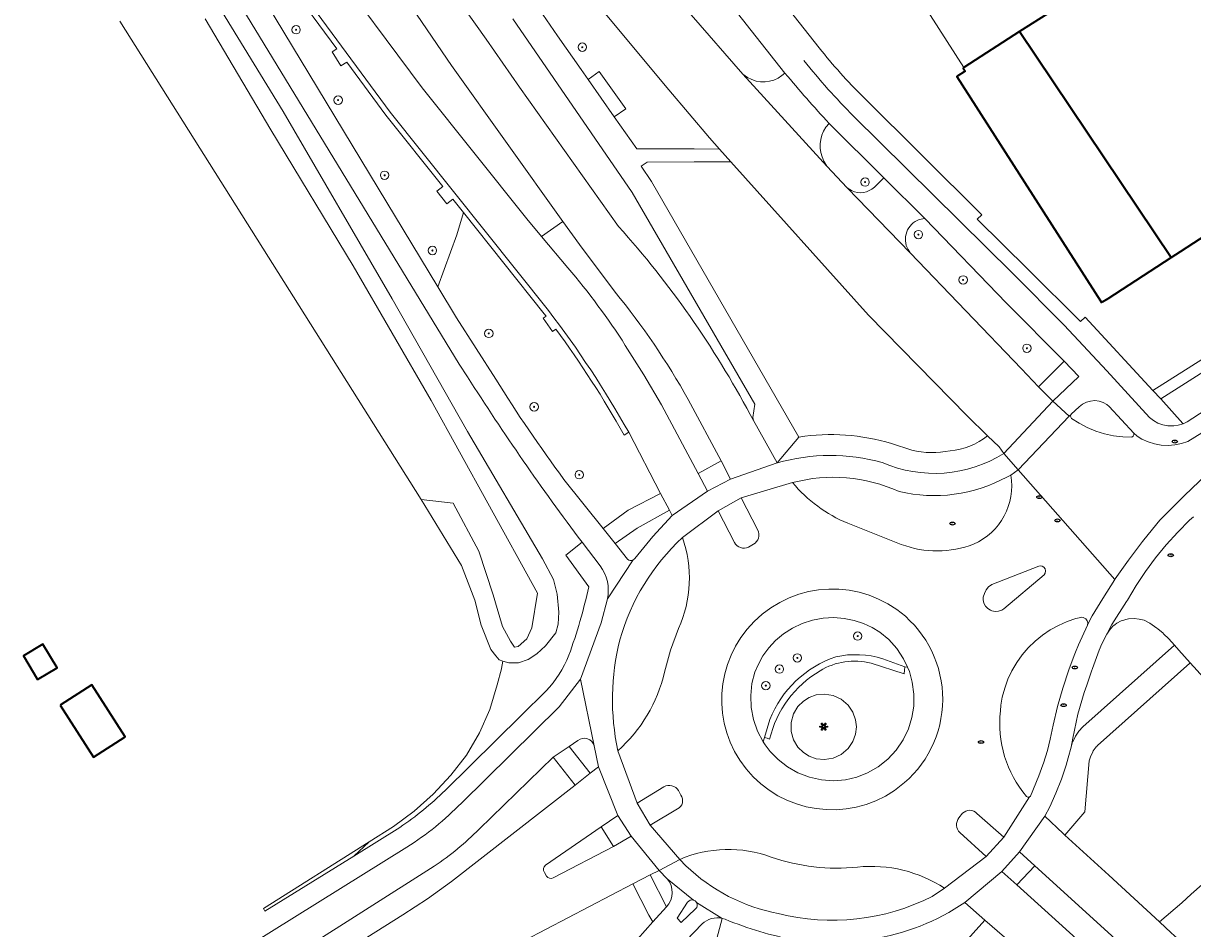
# Model space of a CAD drawing. Extents: x 147051 to 149075, y 463071 to 465537.
# Tile 189 of 229: x 147084 to 147195, y 465381 to 465467. Entities that reach past the tile are written whole.
import ezdxf
from ezdxf.enums import TextEntityAlignment as Align

# ---------------------------------------------------------------- set-up
doc = ezdxf.new("R2010")
doc.units = 0
doc.header["$LTSCALE"] = 0.5
doc.layers.get('0').update_dxf_attribs({"linetype": 'CONTINUOUS'})
for name, color, linetype, lineweight in [('B-PV-GR-BEPLANTING_CULTUUR_HEESTERS-GV', 252, 'CONTINUOUS', 18), ('B-PV-GR-BEPLANTING_CULTUUR_VASTE PLANTENVAK-GV', 252, 'CONTINUOUS', 18), ('B-PV-GR-BOOM-S', 252, 'CONTINUOUS', 25), ('B-PV-GR-GROENVOORZIENING-GV', 252, 'CONTINUOUS', 18), ('B-PV-IE-KUNSTOBJECT-S', 252, 'CONTINUOUS', 25), ('B-PV-IE-MEUBILAIR-S', 252, 'CONTINUOUS', 25), ('B-PV-OG-BEBOUWING-GV', 6, 'CONTINUOUS', 35), ('B-PV-OG-TERREIN_BEGROEID-GV', 252, 'CONTINUOUS', 18), ('B-PV-OG-TERREIN_ERF-GV', 252, 'CONTINUOUS', 18), ('B-PV-OG-TERREIN_OEVER-GV', 252, 'CONTINUOUS', 18), ('B-PV-OG-WATER_SLOOT-GV', 252, 'CONTINUOUS', 18), ('B-PV-VH-GESLOTENVERHARDING_ASFALT-GV', 252, 'CONTINUOUS', 18), ('B-PV-VH-GESLOTENVERHARDING_BETON-GV', 252, 'CONTINUOUS', 18), ('B-PV-VH-OPENVERHARDING_BETONSTRAATSTEEN-GV', 252, 'CONTINUOUS', 18), ('B-PV-VH-OPENVERHARDING_TEGEL-GV', 252, 'CONTINUOUS', 18)]:
    doc.layers.add(name, color=color, linetype=linetype, lineweight=lineweight)
doc.styles.add('NLCS-ISO', font='NLCS-ISO.ttf')

# ---------------------------------------------------------------- blocks, each defined once
blk = doc.blocks.new('SIE-MEUBILAIR_PUT_RIOOLPUT-SO')
blk.add_ellipse((0, 0), major_axis=(1.25, 0), ratio=0.54)
at = {"style": 'NLCS-ISO'}
blk.add_text('ri', height=0.75, dxfattribs=at).set_placement((-0.04, 0.07), align=Align.MIDDLE_CENTER)
blk = doc.blocks.new('SIE-KUNSTOBJECT-SO')
at = {"flags": 128}
blk.add_lwpolyline([(0.27, -0.73, 0.700208), (-0.27, -0.73), (-0.56, -1.53, -1), (-1.05, -1.25), (-0.5, -0.6, 0.700208), (-0.77, -0.13), (-1.6, -0.28, -1), (-1.6, 0.28), (-0.77, 0.13, 0.700208), (-0.5, 0.6), (-1.05, 1.25, -1), (-0.56, 1.53), (-0.27, 0.73, 0.700208), (0.27, 0.73), (0.56, 1.53, -1), (1.05, 1.25), (0.5, 0.6, 0.700208), (0.77, 0.13), (1.6, 0.28, -1), (1.6, -0.28), (0.77, -0.13, 0.700208), (0.5, -0.6), (1.05, -1.25, -1), (0.56, -1.53)], format="xyb", close=True, dxfattribs=at)
blk = doc.blocks.new('SGR-BOOM_GBKN-SO')
at = {"linetype": 'ByBlock', "lineweight": 18}
h = blk.add_hatch(color=0, dxfattribs=at)
h.dxf.hatch_style = 1
edge = h.paths.add_edge_path()
edge.add_arc((0, 0), 0.25, 0, 360)
at = {"color": 0, "linetype": 'ByBlock', "lineweight": 18}
for radius in [2, 0.25]:
    blk.add_circle((0, 0), radius, dxfattribs=at)
at = {"color": 0, "linetype": 'ByBlock', "lineweight": 18, "style": 'NLCS-ISO'}
blk.add_attdef('SOORT', (2.5, 0), '', height=1.5, dxfattribs=at)

msp = doc.modelspace()

# ---------------------------------------------------------------- linework, layer by layer
at = {"layer": 'B-PV-GR-BEPLANTING_CULTUUR_HEESTERS-GV', "flags": 128}
msp.add_lwpolyline([(147197.316, 465434.26), (147192.281, 465431.051), (147194.366, 465428.726), (147194.397, 465428.691), (147194.409, 465428.695), (147194.783, 465428.874), (147196.512, 465429.993), (147196.892, 465430.281), (147197.112, 465430.514), (147197.219, 465430.628), (147197.484, 465431.025), (147197.679, 465431.46), (147197.701, 465431.527), (147197.765, 465431.698), (147197.859, 465432.18), (147197.874, 465432.671), (147197.81, 465433.158), (147197.667, 465433.628), (147197.414, 465434.091)], close=True, dxfattribs=at)
at = {"layer": 'B-PV-GR-BEPLANTING_CULTUUR_VASTE PLANTENVAK-GV', "flags": 128}
for points in [[(147165.933, 465406.408), (147168.014, 465405.65), (147168.263, 465405.591), (147167.892, 465406.392), (147167.249, 465407.366), (147166.484, 465408.217), (147165.63, 465408.928), (147164.903, 465409.37), (147164.095, 465409.746), (147163.213, 465410.038), (147162.27, 465410.228), (147161.283, 465410.303), (147160.273, 465410.251), (147159.266, 465410.066), (147158.288, 465409.752), (147157.363, 465409.314), (147156.512, 465408.768), (147155.754, 465408.131), (147155.099, 465407.426), (147154.553, 465406.674), (147154.116, 465405.898), (147153.783, 465405.115), (147153.513, 465404.049), (147153.394, 465402.922), (147153.441, 465401.769), (147153.66, 465400.626), (147154.044, 465399.531), (147154.578, 465398.518), (147154.693, 465398.939), (147155.198, 465400.641)], [(147164.804, 465405.99), (147167.96, 465404.968), (147167.987, 465405.309), (147168.014, 465405.65), (147165.933, 465406.408)], [(147155.198, 465400.641), (147154.693, 465398.939), (147154.937, 465398.858), (147155.181, 465398.777)]]:
    msp.add_lwpolyline(points, dxfattribs=at)
at = {"layer": 'B-PV-GR-BEPLANTING_CULTUUR_VASTE PLANTENVAK-GV'}
for points in [[(147155.198, 465400.641, -0.2161112), (147161.462, 465406.593)], [(147161.462, 465406.593, 0.2161112), (147155.198, 465400.641)], [(147161.462, 465406.593, -0.1263664), (147165.933, 465406.408)], [(147165.933, 465406.408, 0.1263664), (147161.462, 465406.593)], [(147155.181, 465398.777, -0.2024116), (147159.973, 465405.259)], [(147159.973, 465405.259, -0.2034854), (147164.804, 465405.99)]]:
    msp.add_lwpolyline(points, format="xyb", dxfattribs=at)
at = {"layer": 'B-PV-GR-GROENVOORZIENING-GV', "flags": 128}
msp.add_lwpolyline([(147155.181, 465398.777), (147154.937, 465398.858), (147154.693, 465398.939), (147154.578, 465398.518), (147154.772, 465398.252), (147155.236, 465397.615), (147155.996, 465396.833), (147156.879, 465396.149), (147157.876, 465395.586), (147158.96, 465395.17), (147160.096, 465394.918), (147161.247, 465394.837), (147162.376, 465394.923), (147163.45, 465395.162), (147164.482, 465395.574), (147165.472, 465396.147), (147166.385, 465396.875), (147167.185, 465397.739), (147167.845, 465398.71), (147168.345, 465399.754), (147168.679, 465400.832), (147168.851, 465401.92), (147168.867, 465403.049), (147168.713, 465404.196), (147168.452, 465405.182), (147168.263, 465405.591), (147168.014, 465405.65), (147167.987, 465405.309), (147167.96, 465404.968), (147164.804, 465405.99)], dxfattribs=at)
at = {"layer": 'B-PV-GR-GROENVOORZIENING-GV'}
for points in [[(147159.973, 465405.259, 0.2024116), (147155.181, 465398.777)], [(147164.804, 465405.99, 0.2034854), (147159.973, 465405.259)]]:
    msp.add_lwpolyline(points, format="xyb", dxfattribs=at)
at = {"layer": 'B-PV-GR-GROENVOORZIENING-GV', "flags": 128}
for points in [[(147163.339, 465399.262), (147163.086, 465398.551), (147162.63, 465397.877), (147161.984, 465397.325), (147161.207, 465396.968), (147160.389, 465396.836), (147159.616, 465396.913), (147158.949, 465397.148), (147158.385, 465397.502), (147157.867, 465398.019), (147157.459, 465398.703), (147157.231, 465399.513), (147157.231, 465400.369), (147157.459, 465401.179), (147157.867, 465401.863), (147158.385, 465402.38), (147158.949, 465402.734), (147159.616, 465402.969), (147160.389, 465403.046), (147161.207, 465402.914), (147161.984, 465402.557), (147162.63, 465402.005), (147163.086, 465401.331), (147163.339, 465400.62), (147163.414, 465399.941)], [(147163.339, 465400.62), (147163.086, 465401.331), (147162.63, 465402.005), (147161.984, 465402.557), (147161.207, 465402.914), (147160.389, 465403.046), (147159.616, 465402.969), (147158.949, 465402.734), (147158.385, 465402.38), (147157.867, 465401.863), (147157.459, 465401.179), (147157.231, 465400.369), (147157.231, 465399.513), (147157.459, 465398.703), (147157.867, 465398.019), (147158.385, 465397.502), (147158.949, 465397.148), (147159.616, 465396.913), (147160.389, 465396.836), (147161.207, 465396.968), (147161.984, 465397.325), (147162.63, 465397.877), (147163.086, 465398.551), (147163.339, 465399.262), (147163.414, 465399.941)]]:
    msp.add_lwpolyline(points, close=True, dxfattribs=at)
at = {"layer": 'B-PV-OG-BEBOUWING-GV', "flags": 128}
for points in [[(147194.154, 465445.039), (147216.794, 465459.734), (147224.813, 465464.939), (147210.636, 465486.085), (147208.121, 465484.399), (147178.901, 465465.899), (147193.27, 465444.465)], [(147193.27, 465444.465), (147178.901, 465465.899), (147173.611, 465462.475), (147173.548, 465462.433), (147173.723, 465462.127), (147172.954, 465461.63), (147186.554, 465440.363), (147186.651, 465440.199), (147186.748, 465440.256), (147187.29, 465440.584)], [(147085.754, 465404.435), (147087.606, 465405.549), (147086.258, 465407.79), (147084.406, 465406.676)], [(147087.902, 465402.016), (147091.063, 465397.075), (147094.052, 465398.988), (147090.891, 465403.928)]]:
    msp.add_lwpolyline(points, close=True, dxfattribs=at)
at = {"layer": 'B-PV-OG-TERREIN_BEGROEID-GV', "flags": 128}
for points in [[(147126.152, 465448.727), (147125.136, 465449.999), (147124.566, 465449.56), (147123.633, 465450.77), (147124.182, 465451.193), (147118.784, 465457.953), (147115.073, 465463.002), (147114.509, 465462.651), (147113.688, 465463.971), (147114.149, 465464.258), (147109.565, 465470.495), (147099.68, 465485.151), (147099.135, 465484.83), (147098.418, 465486.046), (147098.889, 465486.324), (147096.485, 465489.889), (147095.73, 465490.958), (147093.76, 465489.716), (147094.115, 465489.226), (147095.018, 465487.98), (147100.184, 465480.346), (147106.637, 465469.942), (147123.707, 465441.671), (147125.508, 465446.602)], [(147149.497, 465455.802), (147145.622, 465460.376), (147135.484, 465472.586), (147134.901, 465470.91), (147133.682, 465467.508), (147135.075, 465465.502), (147137.313, 465462.281), (147137.968, 465461.346), (147139.013, 465462.121), (147141.54, 465458.561), (147140.456, 465457.795), (147142.584, 465454.757), (147148.025, 465454.762), (147150.443, 465454.75)], [(147183.724, 465429.451), (147183.741, 465429.306), (147183.829, 465429.193), (147183.831, 465429.191), (147184.53, 465428.745), (147185.305, 465428.34), (147186.115, 465428.006), (147186.951, 465427.746), (147187.806, 465427.561), (147188.675, 465427.454), (147189.551, 465427.426), (147189.673, 465427.509), (147189.736, 465427.642), (147189.725, 465427.79), (147187.405, 465430.332), (147187.179, 465430.513), (147186.823, 465430.712), (147186.435, 465430.837), (147186.03, 465430.884), (147185.624, 465430.851), (147185.232, 465430.74), (147184.869, 465430.555), (147184.549, 465430.302), (147183.794, 465429.598), (147183.783, 465429.586)], [(147187.421, 465409.13), (147187.165, 465408.733), (147186.703, 465407.831), (147186.454, 465407.216), (147185.803, 465405.487), (147185.704, 465405.222), (147185.262, 465403.9), (147185.028, 465403.202), (147184.429, 465401.158), (147183.941, 465398.877), (147183.781, 465398.001), (147183.929, 465398.507), (147183.952, 465398.564), (147184.089, 465398.836), (147184.208, 465399.067), (147184.524, 465399.535), (147184.902, 465399.953), (147193.575, 465407.694), (147193.042, 465408.288), (147192.555, 465408.78), (147192.513, 465408.815), (147192.005, 465409.246), (147191.919, 465409.318), (147191.235, 465409.793), (147191.126, 465409.857), (147190.696, 465410.053), (147190.24, 465410.173), (147189.77, 465410.215), (147189.221, 465410.185), (147188.978, 465410.138), (147188.675, 465410.037), (147188.53, 465409.989), (147188.114, 465409.767), (147187.95, 465409.64), (147187.74, 465409.478)], [(147185.653, 465397.206), (147185.591, 465397.018), (147185.494, 465396.728), (147185.075, 465391.898), (147183.182, 465389.665), (147187.344, 465385.872), (147192.151, 465381.435), (147194.295, 465383.259), (147195.171, 465384.086), (147206.087, 465393.655), (147202.055, 465398.248), (147198.703, 465401.979), (147195.738, 465405.284), (147195.084, 465406.013), (147195.075, 465406.005), (147195.049, 465405.981), (147186.282, 465398.166), (147186.185, 465398.059), (147186.168, 465398.036), (147185.886, 465397.653), (147185.796, 465397.481)], [(147117.196, 465389.027), (147107.183, 465382.714), (147107.321, 465382.449), (147115.739, 465387.686)], [(147180.341, 465386.775), (147178.648, 465384.97), (147187.618, 465376.817), (147189.354, 465378.585)], [(147144.106, 465381.443), (147143.74, 465382.07), (147142.217, 465385.062), (147125.774, 465376.451), (147139.2, 465375.564), (147140.521, 465377.117), (147140.475, 465377.336)], [(147172.008, 465377.588), (147171.966, 465376.522), (147176.115, 465373.821), (147179.966, 465377.764), (147177.471, 465379.983), (147175.608, 465381.608)]]:
    msp.add_lwpolyline(points, close=True, dxfattribs=at)
for points in [[(147126.536, 465433.147), (147125.736, 465434.343), (147101.858, 465473.545), (147098.154, 465479.548), (147094.512, 465484.93), (147090.949, 465489.868), (147089.466, 465488.842), (147093.319, 465483.527), (147097.704, 465476.859), (147109.055, 465458.312), (147119.4, 465440.55), (147126.522, 465427.95), (147133.644, 465415.884), (147134.698, 465413.922), (147135.029, 465412.525), (147135.203, 465410.814), (147135.125, 465409.668), (147134.922, 465408.868), (147133.934, 465407.626), (147133.103, 465406.856), (147132.271, 465406.338), (147131.377, 465406.007), (147130.45, 465406.022), (147129.876, 465406.187)], [(147125.006, 465462.674), (147116.526, 465475.127)], [(147113.084, 465472.851), (147122.228, 465460.568)], [(147156.644, 465461.948), (147149.407, 465471.104)], [(147147.733, 465467.477), (147152.649, 465461.858)], [(147135.587, 465447.891), (147125.006, 465462.674)], [(147152.649, 465461.858), (147153.092, 465461.53)], [(147156.353, 465461.723), (147156.644, 465461.948)], [(147122.228, 465460.568), (147132.173, 465448.119)], [(147160.829, 465457.187), (147160.516, 465456.813)], [(147166.003, 465452.022), (147160.829, 465457.187)], [(147143.568, 465453.511), (147142.998, 465453.131)], [(147142.998, 465453.131), (147143.968, 465451.687)], [(147148.017, 465453.541), (147143.568, 465453.511)], [(147151.511, 465453.54), (147148.017, 465453.541)], [(147164.569, 465438.996), (147151.511, 465453.54)], [(147160.328, 465453.611), (147160.611, 465453.142)], [(147160.611, 465453.142), (147162.542, 465451.065)], [(147165.126, 465451.14), (147166.003, 465452.022)], [(147143.968, 465451.687), (147157.958, 465427.424)], [(147162.542, 465451.065), (147162.945, 465450.808)], [(147126.152, 465448.727), (147125.508, 465446.602)], [(147133.813, 465439.133), (147126.152, 465448.727)], [(147132.173, 465448.119), (147133.56, 465446.459)], [(147135.587, 465447.891), (147133.56, 465446.459)], [(147133.56, 465446.459), (147135.587, 465447.891)], [(147137.158, 465445.696), (147135.587, 465447.891)], [(147169.915, 465448.152), (147169.367, 465448.069)], [(147177.661, 465440.128), (147169.915, 465448.152)], [(147125.508, 465446.602), (147123.707, 465441.671)], [(147133.56, 465446.459), (147136.059, 465443.469)], [(147140.541, 465441.185), (147137.158, 465445.696)], [(147168.312, 465445.215), (147168.514, 465444.898)], [(147168.514, 465444.898), (147179.077, 465433.909)], [(147123.707, 465441.671), (147125.477, 465438.74)], [(147183.132, 465434.628), (147177.661, 465440.128)], [(147125.477, 465438.74), (147129.212, 465432.932)], [(147133.696, 465438.695), (147133.986, 465438.905)], [(147134.598, 465437.452), (147133.696, 465438.695)], [(147133.986, 465438.905), (147133.813, 465439.133)], [(147173.938, 465429.446), (147164.569, 465438.996)], [(147134.905, 465437.674), (147134.598, 465437.452)], [(147141.498, 465436.129), (147143.248, 465433.326)], [(147180.692, 465432.207), (147183.132, 465434.628)], [(147143.248, 465433.326), (147144.94, 465430.488)], [(147179.077, 465433.909), (147180.692, 465432.207)], [(147150.594, 465425.169), (147147.459, 465431.002)], [(147144.94, 465430.488), (147148.409, 465423.967)], [(147175.866, 465427.544), (147173.938, 465429.446)], [(147141.823, 465427.88), (147141.384, 465427.626)], [(147144.841, 465422.089), (147141.823, 465427.88)], [(147166.746, 465426.812), (147168.666, 465426.183)], [(147148.409, 465423.967), (147150.594, 465425.169)], [(147135.669, 465423.419), (147139.402, 465418.751)], [(147178.076, 465423.826), (147177.673, 465423.634)], [(147141.755, 465420.491), (147144.841, 465422.089)], [(147139.402, 465418.751), (147141.755, 465420.491)], [(147162.596, 465419.252), (147167.676, 465417.247)], [(147138.031, 465413.228), (147135.856, 465416.221), (147137.394, 465417.456)], [(147179.843, 465393.299), (147179.891, 465393.333), (147179.93, 465393.377), (147180.731, 465395.295), (147181.114, 465396.334), (147181.17, 465396.485), (147181.533, 465397.7), (147181.788, 465398.786), (147182.065, 465400.105), (147182.484, 465401.87), (147182.981, 465403.615), (147183.554, 465405.336), (147184.083, 465406.718), (147184.202, 465407.03), (147184.488, 465407.712), (147185.331, 465409.583), (147185.356, 465409.795), (147185.302, 465410.003), (147185.177, 465410.176), (147184.997, 465410.292), (147184.926, 465410.307), (147184.788, 465410.335), (147184.71, 465410.331), (147184.239, 465410.217), (147183.393, 465409.931), (147182.575, 465409.57), (147181.793, 465409.138), (147181.053, 465408.638), (147180.36, 465408.073), (147179.721, 465407.449), (147179.14, 465406.77), (147178.622, 465406.043), (147178.171, 465405.271), (147177.791, 465404.463), (147177.485, 465403.623), (147177.255, 465402.76), (147177.12, 465402.009), (147177.071, 465401.45)], [(147145.226, 465405.125), (147145.799, 465407.222), (147146.534, 465409.268)], [(147129.876, 465406.187), (147129.751, 465405.474), (147129.758, 465405.457), (147129.334, 465403.925), (147128.639, 465401.597), (147127.674, 465399.363), (147126.424, 465397.265), (147124.936, 465395.356), (147123.289, 465393.549), (147121.46, 465391.95), (147119.515, 465390.489), (147117.196, 465389.027), (147115.739, 465387.686), (147120.113, 465390.407)], [(147124.412, 465393.916), (147131.616, 465401.019), (147133.979, 465403.349)], [(147134.65, 465397.068), (147127.626, 465390.231)], [(147136.74, 465394.413), (147134.65, 465397.068)], [(147125.018, 465385.271), (147136.74, 465394.413)], [(147207.304, 465392.3), (147206.087, 465393.655), (147195.171, 465384.086), (147194.295, 465383.259), (147192.151, 465381.435)], [(147123.381, 465386.715), (147110.68, 465378.666)], [(147146.658, 465387.373), (147147.252, 465386.772)], [(147122.747, 465383.633), (147125.018, 465385.271)], [(147170.594, 465383.866), (147171.783, 465384.63)], [(147120.401, 465382.104), (147122.747, 465383.633)], [(147111.852, 465376.724), (147120.401, 465382.104)]]:
    msp.add_lwpolyline(points, dxfattribs=at)
at = {"layer": 'B-PV-OG-TERREIN_BEGROEID-GV'}
for points in [[(147153.092, 465461.53, 0.308179), (147156.353, 465461.723)], [(147160.516, 465456.813, 0.271722), (147160.328, 465453.611)], [(147162.945, 465450.808, 0.3136776), (147165.126, 465451.14)], [(147169.367, 465448.069, 0.4580516), (147168.312, 465445.215)], [(147136.059, 465443.469, -0.034985), (147141.498, 465436.129)], [(147147.459, 465431.002, 0.0432128), (147140.541, 465441.185)], [(147141.384, 465427.626, 0.0304148), (147134.905, 465437.674)], [(147137.394, 465417.456, -0.0201488), (147126.536, 465433.147)], [(147129.212, 465432.932, 0.0210591), (147135.669, 465423.419)], [(147157.958, 465427.424, -0.1128884), (147166.746, 465426.812)], [(147172.298, 465426.13, 0.1485388), (147175.866, 465427.544)], [(147168.666, 465426.183, 0.1065543), (147172.298, 465426.13)], [(147167.46, 465422.268, 0.1733771), (147157.355, 465423.106)], [(147157.355, 465423.106, 0.1190738), (147162.596, 465419.252)], [(147177.673, 465423.634, -0.1852534), (147167.46, 465422.268)], [(147174.538, 465417.272, 0.3416993), (147178.076, 465423.826)], [(147146.92, 465417.89, 0.137945), (147140.982, 465408.191)], [(147146.534, 465409.268, 0.1953175), (147146.92, 465417.89)], [(147167.676, 465417.247, 0.1849312), (147174.538, 465417.272)], [(147136.142, 465406.732, 0.0337261), (147138.031, 465413.228)], [(147140.982, 465408.191, 0.1149476), (147140.792, 465397.682)], [(147133.979, 465403.349, 0.0970693), (147136.142, 465406.732)], [(147140.792, 465397.682, 0.1547008), (147145.226, 465405.125)], [(147177.071, 465401.45, 0.2053067), (147179.544, 465393.351)], [(147120.113, 465390.407, 0.0458476), (147124.412, 465393.916)], [(147179.544, 465393.351, 0.3407216), (147179.843, 465393.299)], [(147127.626, 465390.231, -0.0452265), (147123.381, 465386.715)], [(147155.345, 465387.586, 0.1909759), (147146.658, 465387.373)], [(147163.523, 465386.648, -0.111269), (147155.345, 465387.586)], [(147147.252, 465386.772, 0.145317), (147156.009, 465382.231)], [(147171.783, 465384.63, 0.1716587), (147163.523, 465386.648)], [(147156.009, 465382.231, 0.1818961), (147170.594, 465383.866)], [(147192.151, 465381.435, 0.0096735), (147228.653, 465349.194)]]:
    msp.add_lwpolyline(points, format="xyb", dxfattribs=at)
at = {"layer": 'B-PV-OG-TERREIN_ERF-GV', "flags": 128}
for points in [[(147216.794, 465459.734), (147194.154, 465445.039), (147193.27, 465444.465), (147187.29, 465440.584), (147186.748, 465440.256), (147186.651, 465440.199), (147186.554, 465440.363), (147172.954, 465461.63), (147173.723, 465462.127), (147173.548, 465462.433), (147173.611, 465462.475), (147162.835, 465479.341), (147150.684, 465498.308), (147150.564, 465498.232), (147150.016, 465499.079), (147138.897, 465491.057), (147150.041, 465476.831), (147159.884, 465464.35)], [(147164.058, 465459.701), (147175.316, 465448.505), (147174.875, 465448.089), (147179.709, 465443.314), (147184.668, 465438.393), (147185.126, 465438.813), (147191.525, 465431.839)], [(147191.525, 465431.839), (147196.786, 465435.173)]]:
    msp.add_lwpolyline(points, dxfattribs=at)
at = {"layer": 'B-PV-OG-TERREIN_ERF-GV'}
msp.add_lwpolyline([(147159.884, 465464.35, 0.0298014), (147164.058, 465459.701)], format="xyb", dxfattribs=at)
at = {"layer": 'B-PV-OG-TERREIN_ERF-GV', "flags": 128}
msp.add_lwpolyline([(147086.258, 465407.79), (147087.606, 465405.549), (147085.754, 465404.435), (147084.406, 465406.676)], close=True, dxfattribs=at)
at = {"layer": 'B-PV-OG-TERREIN_OEVER-GV', "flags": 128}
msp.add_lwpolyline([(147101.639, 465467.095), (147107.884, 465456.567), (147115.686, 465443.675), (147123.097, 465430.912), (147128.468, 465421.176), (147133.156, 465412.628), (147132.621, 465409.321), (147132.151, 465408.29), (147131.344, 465407.578), (147130.989, 465407.505), (147130.617, 465408.064), (147129.862, 465409.448), (147129.338, 465411.164), (147128.958, 465412.457), (147127.602, 465416.602), (147125.16, 465421.153), (147122.132, 465421.507), (147125.953, 465415.249), (147127.211, 465411.954), (147127.826, 465409.584), (147128.754, 465407.277), (147129.218, 465406.681), (147129.524, 465406.288), (147129.876, 465406.187), (147130.45, 465406.022), (147131.377, 465406.007), (147132.271, 465406.338), (147133.103, 465406.856), (147133.934, 465407.626), (147134.922, 465408.868), (147135.125, 465409.668), (147135.203, 465410.814), (147135.029, 465412.525), (147134.698, 465413.922), (147133.644, 465415.884), (147126.522, 465427.95), (147119.4, 465440.55), (147109.055, 465458.312), (147097.704, 465476.859)], dxfattribs=at)
at = {"layer": 'B-PV-OG-WATER_SLOOT-GV', "flags": 128}
msp.add_lwpolyline([(147093.552, 465466.871), (147122.132, 465421.507), (147125.16, 465421.153), (147127.602, 465416.602), (147128.958, 465412.457), (147129.338, 465411.164), (147129.862, 465409.448), (147130.617, 465408.064), (147130.989, 465407.505), (147131.344, 465407.578), (147132.151, 465408.29), (147132.621, 465409.321), (147133.156, 465412.628), (147128.468, 465421.176), (147123.097, 465430.912), (147115.686, 465443.675), (147107.884, 465456.567), (147101.639, 465467.095)], dxfattribs=at)
at = {"layer": 'B-PV-VH-GESLOTENVERHARDING_ASFALT-GV', "flags": 128}
for points in [[(147128.303, 465465.174), (147119.723, 465477.242)], [(147116.526, 465475.127), (147125.006, 465462.674)], [(147101.858, 465473.545), (147125.736, 465434.343)], [(147122.228, 465460.568), (147113.084, 465472.851)], [(147109.968, 465470.791), (147119.18, 465458.257)], [(147123.707, 465441.671), (147106.637, 465469.942)], [(147131.459, 465460.629), (147128.303, 465465.174)], [(147125.006, 465462.674), (147135.587, 465447.891)], [(147140.856, 465447.396), (147131.459, 465460.629)], [(147132.173, 465448.119), (147122.228, 465460.568)], [(147119.18, 465458.257), (147134.204, 465439.444)], [(147133.56, 465446.459), (147132.173, 465448.119)], [(147135.587, 465447.891), (147137.158, 465445.696)], [(147136.059, 465443.469), (147133.56, 465446.459)], [(147137.158, 465445.696), (147140.541, 465441.185)], [(147125.477, 465438.74), (147123.707, 465441.671)], [(147129.212, 465432.932), (147125.477, 465438.74)], [(147143.248, 465433.326), (147141.498, 465436.129)], [(147125.736, 465434.343), (147126.536, 465433.147)], [(147144.94, 465430.488), (147143.248, 465433.326)], [(147147.459, 465431.002), (147150.594, 465425.169)], [(147148.409, 465423.967), (147144.94, 465430.488)], [(147153.65, 465429.011), (147153.338, 465429.575)], [(147198.169, 465429.079), (147194.868, 465427.006), (147194.255, 465426.805), (147193.621, 465426.682), (147192.978, 465426.637), (147192.333, 465426.673), (147191.698, 465426.788), (147191.083, 465426.98), (147190.495, 465427.247), (147190.044, 465427.517), (147190.01, 465427.546), (147189.725, 465427.79), (147189.736, 465427.642), (147189.673, 465427.509), (147189.551, 465427.426), (147188.675, 465427.454), (147187.806, 465427.561), (147186.951, 465427.746), (147186.115, 465428.006), (147185.305, 465428.34), (147184.53, 465428.745), (147183.831, 465429.191), (147183.829, 465429.193), (147183.741, 465429.306), (147183.724, 465429.451), (147183.783, 465429.586), (147183.606, 465429.399), (147178.771, 465424.326), (147187.941, 465413.926), (147187.969, 465413.969), (147189.224, 465415.764), (147190.544, 465417.512), (147191.927, 465419.211), (147192.211, 465419.545), (147194.544, 465421.891), (147197.329, 465424.555)], [(147155.895, 465424.977), (147153.65, 465429.011)], [(147141.823, 465427.88), (147144.841, 465422.089)], [(147150.594, 465425.169), (147151.481, 465423.447)], [(147178.771, 465424.326), (147177.404, 465425.878)], [(147155.895, 465424.977), (147151.481, 465423.447)], [(147151.481, 465423.447), (147155.895, 465424.977)], [(147177.071, 465401.45), (147177.12, 465402.009), (147177.255, 465402.76), (147177.485, 465403.623), (147177.791, 465404.463), (147178.171, 465405.271), (147178.622, 465406.043), (147179.14, 465406.77), (147179.721, 465407.449), (147180.36, 465408.073), (147181.053, 465408.638), (147181.793, 465409.138), (147182.575, 465409.57), (147183.393, 465409.931), (147184.239, 465410.217), (147184.71, 465410.331), (147184.788, 465410.335), (147184.926, 465410.307), (147184.997, 465410.292), (147185.177, 465410.176), (147185.302, 465410.003), (147185.356, 465409.795), (147185.331, 465409.583), (147185.659, 465410.247), (147185.785, 465410.459), (147186.78, 465412.129), (147187.941, 465413.926), (147178.771, 465424.326), (147178.076, 465423.826)], [(147178.076, 465423.826), (147178.771, 465424.326)], [(147139.402, 465418.751), (147135.669, 465423.419)], [(147149.308, 465422.292), (147148.409, 465423.967)], [(147151.481, 465423.447), (147149.308, 465422.292)], [(147152.495, 465421.659), (147157.355, 465423.106)], [(147157.355, 465423.106), (147152.495, 465421.659), (147154.056, 465418.606)], [(147177.673, 465423.634), (147178.076, 465423.826)], [(147144.841, 465422.089), (147145.702, 465420.494)], [(147149.308, 465422.292), (147145.943, 465419.98)], [(147145.943, 465419.98), (147149.308, 465422.292)], [(147150.296, 465420.426), (147152.495, 465421.659)], [(147145.943, 465419.98), (147144.109, 465417.995)], [(147145.702, 465420.494), (147145.943, 465419.98)], [(147146.92, 465417.89), (147150.296, 465420.426)], [(147151.841, 465417.423), (147150.296, 465420.426), (147146.92, 465417.89)], [(147140.542, 465417.339), (147139.402, 465418.751)], [(147167.676, 465417.247), (147162.596, 465419.252)], [(147137.394, 465417.456), (147139.099, 465415.216)], [(147144.109, 465417.995), (147142.392, 465415.907)], [(147141.703, 465415.842), (147140.542, 465417.339)], [(147153.646, 465417.274), (147153.185, 465417)], [(147142.243, 465415.782), (147139.797, 465412.102)], [(147139.797, 465412.102), (147142.243, 465415.782)], [(147142.324, 465415.837), (147142.243, 465415.782)], [(147142.392, 465415.907), (147142.324, 465415.837)], [(147139.797, 465412.102), (147139.203, 465409.817)], [(147139.203, 465409.817), (147137.261, 465404.476)], [(147146.534, 465409.268), (147145.799, 465407.222), (147145.226, 465405.125)], [(147137.261, 465404.476), (147135.235, 465401.827)], [(147137.261, 465404.476), (147138.551, 465398.146)], [(147138.551, 465398.146), (147137.261, 465404.476)], [(147135.235, 465401.827), (147125.954, 465392.712)], [(147136.161, 465398.091), (147136.997, 465398.657)], [(147134.65, 465397.068), (147136.161, 465398.091)], [(147138.551, 465398.146), (147138.952, 465396.145)], [(147142.607, 465392.703), (147140.792, 465397.682)], [(147140.792, 465397.682), (147142.607, 465392.703), (147145.167, 465394.247)], [(147127.626, 465390.231), (147134.65, 465397.068)], [(147138.172, 465395.535), (147136.74, 465394.413)], [(147138.952, 465396.145), (147138.172, 465395.535)], [(147138.952, 465396.145), (147140.799, 465391.533)], [(147140.799, 465391.533), (147138.952, 465396.145)], [(147136.74, 465394.413), (147125.018, 465385.271)], [(147146.53, 465393.896), (147146.76, 465393.479)], [(147174.854, 465391.716), (147177.385, 465389.481), (147179.843, 465393.299)], [(147143.862, 465390.623), (147142.607, 465392.703)], [(147146.433, 465392.162), (147143.862, 465390.623), (147146.658, 465387.373)], [(147139.203, 465390.466), (147140.799, 465391.533)], [(147140.799, 465391.533), (147142.047, 465389.579)], [(147173.141, 465391.328), (147173.482, 465391.742)], [(147181.287, 465391.464), (147178.88, 465388.09)], [(147183.031, 465389.816), (147181.287, 465391.464)], [(147133.938, 465386.823), (147139.203, 465390.466)], [(147146.658, 465387.373), (147143.862, 465390.623)], [(147171.783, 465384.63), (147175.713, 465387.632), (147173.24, 465389.907)], [(147183.182, 465389.665), (147183.031, 465389.816)], [(147187.344, 465385.872), (147183.182, 465389.665)], [(147120.787, 465388.529), (147095.35, 465372.696)], [(147140.365, 465388.596), (147134.659, 465385.62)], [(147142.047, 465389.579), (147140.365, 465388.596)], [(147142.047, 465389.579), (147144.718, 465386.327)], [(147144.718, 465386.327), (147142.047, 465389.579)], [(147178.88, 465388.09), (147180.341, 465386.775)], [(147110.68, 465378.666), (147123.381, 465386.715)], [(147143.859, 465385.893), (147144.718, 465386.327)], [(147144.718, 465386.327), (147146.658, 465387.373)], [(147147.252, 465386.772), (147146.658, 465387.373), (147144.718, 465386.327), (147145.463, 465385.536), (147147.955, 465383.507)], [(147180.341, 465386.775), (147189.354, 465378.585)], [(147125.018, 465385.271), (147122.747, 465383.633)], [(147134.032, 465385.786), (147133.818, 465386.127)], [(147142.217, 465385.062), (147143.859, 465385.893)], [(147147.955, 465383.507), (147145.463, 465385.536)], [(147187.618, 465376.817), (147178.648, 465384.97), (147177.224, 465386.217), (147173.696, 465383.286), (147175.608, 465381.608), (147177.471, 465379.983)], [(147192.151, 465381.435), (147187.344, 465385.872)], [(147125.774, 465376.451), (147142.217, 465385.062)], [(147122.747, 465383.633), (147120.401, 465382.104)], [(147146.404, 465381.803), (147147.411, 465383.301)], [(147150.691, 465381.772), (147148.25, 465383.286)], [(147148.25, 465383.286), (147150.691, 465381.772), (147150.97, 465381.689)], [(147120.401, 465382.104), (147111.852, 465376.724)], [(147145.406, 465382.869), (147144.106, 465381.443)], [(147148.169, 465382.667), (147146.809, 465381.381)], [(147140.361, 465372.461), (147148.774, 465381.252)], [(147144.106, 465381.443), (147140.475, 465377.336)], [(147146.809, 465381.381), (147146.404, 465381.803)]]:
    msp.add_lwpolyline(points, dxfattribs=at)
at = {"layer": 'B-PV-VH-GESLOTENVERHARDING_ASFALT-GV'}
for points in [[(147163.151, 465457.885, -0.028683), (147158.439, 465463.141)], [(147156.644, 465461.948, 0.0140837), (147160.829, 465457.187)], [(147153.338, 465429.575, 0.061152), (147140.856, 465447.396)], [(147141.498, 465436.129, 0.034985), (147136.059, 465443.469)], [(147140.541, 465441.185, -0.0432128), (147147.459, 465431.002)], [(147134.204, 465439.444, -0.0349893), (147141.823, 465427.88)], [(147126.536, 465433.147, 0.0201488), (147137.394, 465417.456)], [(147135.669, 465423.419, -0.0210591), (147129.212, 465432.932)], [(147165.873, 465425.018, 0.1392064), (147155.895, 465424.977)], [(147177.404, 465425.878, -0.2478526), (147165.873, 465425.018)], [(147157.355, 465423.106, -0.1733771), (147167.46, 465422.268)], [(147162.596, 465419.252, -0.1190738), (147157.355, 465423.106)], [(147167.46, 465422.268, 0.1852534), (147177.673, 465423.634)], [(147178.076, 465423.826, -0.3416993), (147174.538, 465417.272)], [(147154.056, 465418.606, -0.4235071), (147153.646, 465417.274)], [(147140.982, 465408.191, -0.137945), (147146.92, 465417.89)], [(147146.92, 465417.89, -0.1953175), (147146.534, 465409.268)], [(147153.185, 465417, -0.3997644), (147151.841, 465417.423)], [(147174.538, 465417.272, -0.1849312), (147167.676, 465417.247)], [(147139.099, 465415.216, -0.2222832), (147139.797, 465412.102)], [(147142.243, 465415.782, -0.310976), (147141.703, 465415.842)], [(147153.723, 465409.944, -0.3943507), (147168.058, 465410.427)], [(147152.947, 465395.968, -0.3828028), (147153.723, 465409.944)], [(147168.058, 465410.427, -0.4895534), (147167.027, 465393.916)], [(147140.792, 465397.682, -0.1149476), (147140.982, 465408.191)], [(147145.226, 465405.125, -0.1547008), (147140.792, 465397.682)], [(147179.544, 465393.351, -0.2053067), (147177.071, 465401.45)], [(147136.997, 465398.657, -0.52832), (147138.551, 465398.146)], [(147167.027, 465393.916, -0.3919015), (147152.947, 465395.968)], [(147145.167, 465394.247, -0.4261559), (147146.53, 465393.896)], [(147146.76, 465393.479, -0.4777472), (147146.433, 465392.162)], [(147179.843, 465393.299, -0.3407216), (147179.544, 465393.351)], [(147125.954, 465392.712, -0.056687), (147120.787, 465388.529)], [(147173.482, 465391.742, -0.4344122), (147174.854, 465391.716)], [(147173.24, 465389.907, -0.3863844), (147173.141, 465391.328)], [(147123.381, 465386.715, 0.0452265), (147127.626, 465390.231)], [(147146.658, 465387.373, -0.1909759), (147155.345, 465387.586)], [(147155.345, 465387.586, 0.111269), (147163.523, 465386.648)], [(147133.818, 465386.127, -0.4022325), (147133.938, 465386.823)], [(147156.009, 465382.231, -0.145317), (147147.252, 465386.772)], [(147163.523, 465386.648, -0.1716587), (147171.783, 465384.63)], [(147134.659, 465385.62, -0.3728307), (147134.032, 465385.786)], [(147145.463, 465385.536, -0.382071), (147145.406, 465382.869)], [(147147.411, 465383.301, -0.3231358), (147147.955, 465383.507)], [(147147.955, 465383.507, -0.1937056), (147148.25, 465383.286)], [(147148.25, 465383.286, -0.3538677), (147148.169, 465382.667)], [(147170.594, 465383.866, -0.1818961), (147156.009, 465382.231)], [(147164.861, 465379.808, 0.1120264), (147173.696, 465383.286)], [(147148.774, 465381.252, -0.2473173), (147150.691, 465381.772)], [(147150.97, 465381.689, 0.0521586), (147157.641, 465379.711)], [(147228.653, 465349.194, -0.0096735), (147192.151, 465381.435)]]:
    msp.add_lwpolyline(points, format="xyb", dxfattribs=at)
at = {"layer": 'B-PV-VH-GESLOTENVERHARDING_ASFALT-GV', "flags": 128}
for points in [[(147183.606, 465429.399), (147182.046, 465430.844), (147177.404, 465425.878), (147178.771, 465424.326)], [(147181.031, 465415.182), (147181.202, 465415.082), (147181.321, 465414.922), (147181.368, 465414.729), (147181.336, 465414.532), (147181.23, 465414.364), (147177.413, 465411.128), (147177.205, 465411.006), (147176.898, 465410.907), (147176.577, 465410.887), (147176.261, 465410.946), (147176.141, 465410.996), (147175.875, 465411.169), (147175.66, 465411.403), (147175.51, 465411.683), (147175.434, 465411.991), (147175.455, 465412.234), (147175.551, 465412.596), (147175.722, 465412.929), (147175.96, 465413.218), (147176.253, 465413.45), (147180.727, 465415.189), (147180.834, 465415.208)]]:
    msp.add_lwpolyline(points, close=True, dxfattribs=at)
at = {"layer": 'B-PV-VH-GESLOTENVERHARDING_BETON-GV', "flags": 128}
msp.add_lwpolyline([(147141.54, 465458.561), (147139.013, 465462.121), (147137.968, 465461.346), (147140.456, 465457.795)], close=True, dxfattribs=at)
at = {"layer": 'B-PV-VH-OPENVERHARDING_BETONSTRAATSTEEN-GV', "flags": 128}
for points in [[(147119.723, 465477.242), (147128.303, 465465.174)], [(147119.18, 465458.257), (147109.968, 465470.791)], [(147109.565, 465470.495), (147114.149, 465464.258)], [(147142.163, 465450.616), (147130.837, 465467.096)], [(147128.303, 465465.174), (147131.459, 465460.629)], [(147114.149, 465464.258), (147113.688, 465463.971)], [(147113.688, 465463.971), (147114.509, 465462.651)], [(147114.509, 465462.651), (147115.073, 465463.002)], [(147115.073, 465463.002), (147118.784, 465457.953)], [(147153.092, 465461.53), (147152.649, 465461.858)], [(147152.649, 465461.858), (147160.611, 465453.142)], [(147156.644, 465461.948), (147156.353, 465461.723)], [(147131.459, 465460.629), (147140.856, 465447.396)], [(147118.784, 465457.953), (147124.182, 465451.193)], [(147134.204, 465439.444), (147119.18, 465458.257)], [(147160.516, 465456.813), (147160.829, 465457.187)], [(147160.611, 465453.142), (147160.328, 465453.611)], [(147166.003, 465452.022), (147165.126, 465451.14)], [(147169.915, 465448.152), (147166.003, 465452.022)], [(147124.182, 465451.193), (147123.633, 465450.77)], [(147123.633, 465450.77), (147124.566, 465449.56)], [(147162.945, 465450.808), (147162.542, 465451.065)], [(147162.542, 465451.065), (147168.514, 465444.898)], [(147124.566, 465449.56), (147125.136, 465449.999)], [(147125.136, 465449.999), (147126.152, 465448.727)], [(147153.777, 465430.564), (147142.163, 465450.616)], [(147126.152, 465448.727), (147133.813, 465439.133)], [(147169.367, 465448.069), (147169.915, 465448.152)], [(147168.514, 465444.898), (147168.312, 465445.215)], [(147133.986, 465438.905), (147133.696, 465438.695)], [(147133.696, 465438.695), (147134.598, 465437.452)], [(147133.813, 465439.133), (147133.986, 465438.905)], [(147134.598, 465437.452), (147134.905, 465437.674)], [(147153.338, 465429.575), (147153.65, 465429.011)], [(147153.581, 465429.297), (147153.777, 465430.564)], [(147153.65, 465429.011), (147153.581, 465429.297)], [(147141.384, 465427.626), (147141.823, 465427.88)], [(147152.495, 465421.659), (147150.296, 465420.426)], [(147154.056, 465418.606), (147152.495, 465421.659)], [(147145.702, 465420.494), (147142.61, 465418.805)], [(147144.109, 465417.995), (147145.943, 465419.98)], [(147145.943, 465419.98), (147145.702, 465420.494)], [(147150.296, 465420.426), (147151.841, 465417.423)], [(147195.381, 465419.878), (147195.024, 465419.543), (147193.889, 465418.407), (147192.811, 465417.216), (147191.794, 465415.973), (147190.84, 465414.681), (147189.952, 465413.343), (147189.131, 465411.962), (147189.043, 465411.826), (147187.642, 465409.649), (147187.165, 465408.733), (147187.421, 465409.13), (147187.74, 465409.478), (147187.95, 465409.64), (147188.114, 465409.767), (147188.53, 465409.989), (147188.675, 465410.037), (147188.978, 465410.138), (147189.221, 465410.185), (147189.77, 465410.215), (147190.24, 465410.173), (147190.696, 465410.053), (147191.126, 465409.857), (147191.235, 465409.793), (147191.919, 465409.318), (147192.005, 465409.246), (147192.513, 465408.815), (147192.555, 465408.78), (147193.042, 465408.288), (147193.575, 465407.694), (147193.991, 465407.231), (147195.084, 465406.013), (147195.738, 465405.284)], [(147142.61, 465418.805), (147140.542, 465417.339)], [(147142.392, 465415.907), (147144.109, 465417.995)], [(147140.542, 465417.339), (147141.703, 465415.842)], [(147153.185, 465417), (147153.646, 465417.274)], [(147142.243, 465415.782), (147142.324, 465415.837)], [(147142.324, 465415.837), (147142.392, 465415.907)], [(147136.997, 465398.657), (147136.161, 465398.091)], [(147136.161, 465398.091), (147138.172, 465395.535)], [(147138.952, 465396.145), (147138.551, 465398.146)], [(147138.172, 465395.535), (147138.952, 465396.145)], [(147145.167, 465394.247), (147142.607, 465392.703)], [(147146.76, 465393.479), (147146.53, 465393.896)], [(147142.607, 465392.703), (147143.862, 465390.623)], [(147143.862, 465390.623), (147146.433, 465392.162)], [(147173.482, 465391.742), (147173.141, 465391.328)], [(147177.385, 465389.481), (147174.854, 465391.716)], [(147139.203, 465390.466), (147133.938, 465386.823)], [(147140.365, 465388.596), (147139.203, 465390.466)], [(147173.24, 465389.907), (147175.713, 465387.632)], [(147134.659, 465385.62), (147140.365, 465388.596)], [(147175.713, 465387.632), (147177.385, 465389.481)], [(147144.718, 465386.327), (147143.859, 465385.893)], [(147145.463, 465385.536), (147144.718, 465386.327)], [(147133.818, 465386.127), (147134.032, 465385.786)], [(147143.859, 465385.893), (147145.406, 465382.869)]]:
    msp.add_lwpolyline(points, dxfattribs=at)
at = {"layer": 'B-PV-VH-OPENVERHARDING_BETONSTRAATSTEEN-GV'}
for points in [[(147156.353, 465461.723, -0.308179), (147153.092, 465461.53)], [(147160.829, 465457.187, -0.0140837), (147156.644, 465461.948)], [(147160.328, 465453.611, -0.271722), (147160.516, 465456.813)], [(147165.126, 465451.14, -0.3136776), (147162.945, 465450.808)], [(147140.856, 465447.396, -0.061152), (147153.338, 465429.575)], [(147168.312, 465445.215, -0.4580516), (147169.367, 465448.069)], [(147141.823, 465427.88, 0.0349893), (147134.204, 465439.444)], [(147134.905, 465437.674, -0.0304148), (147141.384, 465427.626)], [(147153.646, 465417.274, 0.4235071), (147154.056, 465418.606)], [(147151.841, 465417.423, 0.3997644), (147153.185, 465417)], [(147141.703, 465415.842, 0.310976), (147142.243, 465415.782)], [(147168.058, 465410.427, 0.3943507), (147153.723, 465409.944)], [(147153.723, 465409.944, 0.3828028), (147152.947, 465395.968)], [(147167.027, 465393.916, 0.4895534), (147168.058, 465410.427)], [(147138.551, 465398.146, 0.52832), (147136.997, 465398.657)], [(147152.947, 465395.968, 0.3919015), (147167.027, 465393.916)], [(147146.53, 465393.896, 0.4261559), (147145.167, 465394.247)], [(147146.433, 465392.162, 0.4777472), (147146.76, 465393.479)], [(147174.854, 465391.716, 0.4344122), (147173.482, 465391.742)], [(147173.141, 465391.328, 0.3863844), (147173.24, 465389.907)], [(147133.938, 465386.823, 0.4022325), (147133.818, 465386.127)], [(147134.032, 465385.786, 0.3728307), (147134.659, 465385.62)], [(147145.406, 465382.869, 0.382071), (147145.463, 465385.536)]]:
    msp.add_lwpolyline(points, format="xyb", dxfattribs=at)
at = {"layer": 'B-PV-VH-OPENVERHARDING_BETONSTRAATSTEEN-GV', "flags": 128}
for points in [[(147180.727, 465415.189), (147176.253, 465413.45), (147175.96, 465413.218), (147175.722, 465412.929), (147175.551, 465412.596), (147175.455, 465412.234), (147175.434, 465411.991), (147175.51, 465411.683), (147175.66, 465411.403), (147175.875, 465411.169), (147176.141, 465410.996), (147176.261, 465410.946), (147176.577, 465410.887), (147176.898, 465410.907), (147177.205, 465411.006), (147177.413, 465411.128), (147181.23, 465414.364), (147181.336, 465414.532), (147181.368, 465414.729), (147181.321, 465414.922), (147181.202, 465415.082), (147181.031, 465415.182), (147180.834, 465415.208)], [(147154.578, 465398.518), (147154.044, 465399.531), (147153.66, 465400.626), (147153.441, 465401.769), (147153.394, 465402.922), (147153.513, 465404.049), (147153.783, 465405.115), (147154.116, 465405.898), (147154.553, 465406.674), (147155.099, 465407.426), (147155.754, 465408.131), (147156.512, 465408.768), (147157.363, 465409.314), (147158.288, 465409.752), (147159.266, 465410.066), (147160.273, 465410.251), (147161.283, 465410.303), (147162.27, 465410.228), (147163.213, 465410.038), (147164.095, 465409.746), (147164.903, 465409.37), (147165.63, 465408.928), (147166.484, 465408.217), (147167.249, 465407.366), (147167.892, 465406.392), (147168.263, 465405.591), (147168.452, 465405.182), (147168.713, 465404.196), (147168.867, 465403.049), (147168.851, 465401.92), (147168.679, 465400.832), (147168.345, 465399.754), (147167.845, 465398.71), (147167.185, 465397.739), (147166.385, 465396.875), (147165.472, 465396.147), (147164.482, 465395.574), (147163.45, 465395.162), (147162.376, 465394.923), (147161.247, 465394.837), (147160.096, 465394.918), (147158.96, 465395.17), (147157.876, 465395.586), (147156.879, 465396.149), (147155.996, 465396.833), (147155.236, 465397.615), (147154.772, 465398.252)]]:
    msp.add_lwpolyline(points, close=True, dxfattribs=at)
at = {"layer": 'B-PV-VH-OPENVERHARDING_TEGEL-GV', "flags": 128}
for points in [[(147130.837, 465467.096), (147142.163, 465450.616), (147153.777, 465430.564), (147153.581, 465429.297), (147153.65, 465429.011), (147155.895, 465424.977), (147157.958, 465427.424), (147143.968, 465451.687), (147142.998, 465453.131), (147143.568, 465453.511), (147148.017, 465453.541), (147151.511, 465453.54), (147150.443, 465454.75), (147148.025, 465454.762), (147142.584, 465454.757), (147140.456, 465457.795), (147137.968, 465461.346), (147137.313, 465462.281), (147135.075, 465465.502), (147133.682, 465467.508)], [(147163.151, 465457.885), (147178.212, 465442.971), (147183.108, 465438.057), (147187.177, 465433.701), (147191.215, 465429.293), (147191.592, 465429.005), (147192.019, 465428.763), (147192.48, 465428.592), (147192.962, 465428.499), (147193.22, 465428.492), (147193.453, 465428.485), (147193.514, 465428.493), (147193.939, 465428.551), (147194.397, 465428.691), (147194.366, 465428.726), (147192.281, 465431.051), (147191.525, 465431.839), (147185.126, 465438.813), (147184.668, 465438.393), (147179.709, 465443.314), (147174.875, 465448.089), (147175.316, 465448.505), (147164.058, 465459.701)], [(147157.958, 465427.424), (147155.895, 465424.977)], [(147176.973, 465426.496), (147175.866, 465427.544)], [(147168.666, 465426.183), (147166.746, 465426.812)], [(147177.404, 465425.878), (147176.973, 465426.496)], [(147139.099, 465415.216), (147137.394, 465417.456), (147135.856, 465416.221), (147138.031, 465413.228)], [(147125.954, 465392.712), (147135.235, 465401.827), (147137.261, 465404.476), (147139.203, 465409.817), (147139.797, 465412.102)], [(147133.979, 465403.349), (147131.616, 465401.019), (147124.412, 465393.916)], [(147147.411, 465383.301), (147146.404, 465381.803)], [(147175.608, 465381.608), (147173.696, 465383.286)], [(147146.809, 465381.381), (147148.169, 465382.667)], [(147148.774, 465381.252), (147140.361, 465372.461)], [(147146.404, 465381.803), (147146.809, 465381.381)], [(147150.691, 465381.772), (147150.171, 465379.854)], [(147150.171, 465379.854), (147150.691, 465381.772)], [(147150.97, 465381.689), (147150.691, 465381.772)], [(147172.008, 465377.588), (147175.608, 465381.608)]]:
    msp.add_lwpolyline(points, dxfattribs=at)
at = {"layer": 'B-PV-VH-OPENVERHARDING_TEGEL-GV'}
for points in [[(147164.058, 465459.701, -0.0298014), (147159.884, 465464.35)], [(147158.439, 465463.141, 0.028683), (147163.151, 465457.885)], [(147166.746, 465426.812, 0.1128884), (147157.958, 465427.424)], [(147175.866, 465427.544, -0.1485388), (147172.298, 465426.13)], [(147155.895, 465424.977, -0.1392064), (147165.873, 465425.018)], [(147165.873, 465425.018, 0.2478526), (147177.404, 465425.878)], [(147172.298, 465426.13, -0.1065543), (147168.666, 465426.183)], [(147139.797, 465412.102, 0.2222832), (147139.099, 465415.216)], [(147138.031, 465413.228, -0.0337261), (147136.142, 465406.732)], [(147136.142, 465406.732, -0.0970693), (147133.979, 465403.349)], [(147124.412, 465393.916, -0.0458476), (147120.113, 465390.407)], [(147120.787, 465388.529, 0.056687), (147125.954, 465392.712)], [(147147.955, 465383.507, 0.3231358), (147147.411, 465383.301)], [(147148.25, 465383.286, 0.1937056), (147147.955, 465383.507)], [(147148.169, 465382.667, 0.3538677), (147148.25, 465383.286)], [(147173.696, 465383.286, -0.1120264), (147164.861, 465379.808)], [(147150.691, 465381.772, 0.2473173), (147148.774, 465381.252)], [(147157.641, 465379.711, -0.0521586), (147150.97, 465381.689)]]:
    msp.add_lwpolyline(points, format="xyb", dxfattribs=at)
at = {"layer": 'B-PV-VH-OPENVERHARDING_TEGEL-GV', "flags": 128}
for points in [[(147192.281, 465431.051), (147197.316, 465434.26), (147196.786, 465435.173), (147191.525, 465431.839)], [(147180.692, 465432.207), (147182.046, 465430.844), (147184.514, 465433.176), (147183.132, 465434.628)], [(147149.308, 465422.292), (147151.481, 465423.447), (147150.594, 465425.169), (147148.409, 465423.967)], [(147144.841, 465422.089), (147141.755, 465420.491), (147139.402, 465418.751), (147140.542, 465417.339), (147142.61, 465418.805), (147145.702, 465420.494)], [(147184.902, 465399.953), (147184.524, 465399.535), (147184.208, 465399.067), (147184.089, 465398.836), (147183.952, 465398.564), (147183.929, 465398.507), (147183.781, 465398.001), (147183.518, 465397.016), (147183.31, 465396.318), (147182.856, 465394.975), (147182.339, 465393.655), (147181.76, 465392.361), (147181.287, 465391.464), (147183.031, 465389.816), (147183.182, 465389.665), (147185.075, 465391.898), (147185.494, 465396.728), (147185.591, 465397.018), (147185.653, 465397.206), (147185.796, 465397.481), (147185.886, 465397.653), (147186.168, 465398.036), (147186.185, 465398.059), (147186.282, 465398.166), (147195.049, 465405.981), (147195.075, 465406.005), (147195.084, 465406.013), (147193.991, 465407.231), (147193.575, 465407.694)], [(147134.65, 465397.068), (147136.74, 465394.413), (147138.172, 465395.535), (147136.161, 465398.091)], [(147139.203, 465390.466), (147140.365, 465388.596), (147142.047, 465389.579), (147140.799, 465391.533)], [(147178.648, 465384.97), (147180.341, 465386.775), (147178.88, 465388.09), (147177.224, 465386.217)], [(147142.217, 465385.062), (147143.74, 465382.07), (147144.106, 465381.443), (147145.406, 465382.869), (147143.859, 465385.893)]]:
    msp.add_lwpolyline(points, close=True, dxfattribs=at)

# ---------------------------------------------------------------- block references
at = {"layer": 'B-PV-GR-BOOM-S', "xscale": 0.2, "yscale": 0.2, "zscale": 0.2}
for p in [(147110.27, 465466.07), (147137.42, 465464.41), (147114.26, 465459.39), (147118.67, 465452.26), (147164.24, 465451.62), (147169.3, 465446.64), (147123.2, 465445.13), (147173.54, 465442.34), (147128.55, 465437.26), (147179.59, 465435.85), (147132.85, 465430.3), (147137.13, 465423.86), (147163.538, 465408.552), (147157.815, 465406.485), (147156.113, 465405.423), (147154.824, 465403.85)]:
    msp.add_blockref('SGR-BOOM_GBKN-SO', p, dxfattribs=at)
at = {"layer": 'B-PV-IE-KUNSTOBJECT-S', "xscale": 0.2, "yscale": 0.2, "zscale": 0.2}
msp.add_blockref('SIE-KUNSTOBJECT-SO', (147160.31, 465399.955), dxfattribs=at)
at = {"layer": 'B-PV-IE-MEUBILAIR-S', "xscale": 0.2, "yscale": 0.2, "zscale": 0.2}
for p in [(147193.615, 465426.999), (147180.773, 465421.736), (147182.486, 465419.526), (147172.525, 465419.219), (147193.233, 465416.218), (147184.137, 465405.579), (147183.067, 465401.995), (147175.242, 465398.505)]:
    msp.add_blockref('SIE-MEUBILAIR_PUT_RIOOLPUT-SO', p, dxfattribs=at)

doc.saveas('drawing.dxf')
